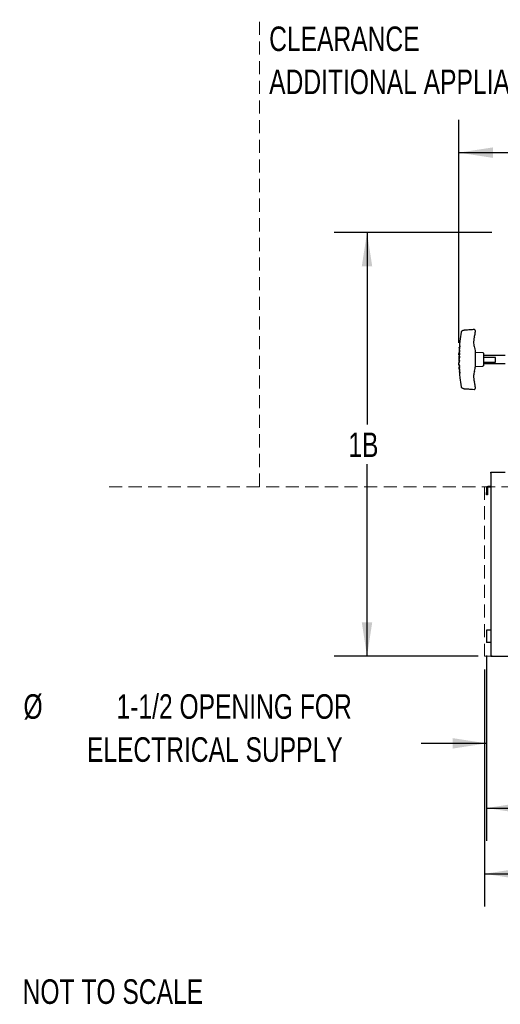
# Model space of a CAD drawing. Header units: inches. Extents: x 36 to 211, y 21 to 146.
# Tile 1 of 52: x 36 to 65, y 24 to 84. Entities that reach past the tile are written whole.
import ezdxf

# ---------------------------------------------------------------- set-up
doc = ezdxf.new("R2010")
doc.units = ezdxf.units.IN
doc.header["$LTSCALE"] = 16
doc.header["$MEASUREMENT"] = 0
doc.linetypes.add('HIDDEN', pattern=[0.075, 0.05, -0.025])
doc.layers.add('FORMAT', color=7, linetype='Continuous')
doc.styles.add('SLDTEXTSTYLE0', font='TXT', dxfattribs={"width": 0.75})
doc.dimstyles.new('SLDDIMSTYLE0', dxfattribs={"dimtxt": 1.5, "dimasz": 2.08, "dimexe": 0, "dimexo": 0.0625, "dimgap": 0.375, "dimtad": 0, "dimtih": 1, "dimtoh": 1, "dimdec": 0, "dimrnd": 1e-09, "dimzin": 12, "dimdsep": 46, "dimlunit": 5, "dimtxsty": 'SLDTEXTSTYLE0', "dimsah": 1, "dimcen": 0.09, "dimadec": 0, "dimazin": 3, "dimtfac": 1, "dimtdec": 0, "dimtmove": 0, "dimatfit": 0, "dimfxl": 0, "dimfrac": 2, "dimtolj": 1, "dimtzin": 12, "dimarcsym": 0})
doc.dimstyles.new('SLDDIMSTYLE1', dxfattribs={"dimtxt": 1.5, "dimasz": 2.08, "dimexe": 0, "dimexo": 0.0625, "dimgap": 0.375, "dimtad": 0, "dimtih": 1, "dimtoh": 1, "dimdec": 0, "dimrnd": 1e-09, "dimzin": 12, "dimdsep": 46, "dimlunit": 5, "dimtxsty": 'SLDTEXTSTYLE0', "dimsah": 1, "dimcen": 0.09, "dimadec": 0, "dimazin": 3, "dimtfac": 1, "dimtdec": 0, "dimtofl": 0, "dimtmove": 0, "dimatfit": 3, "dimfxl": 0, "dimfrac": 2, "dimtolj": 1, "dimtzin": 12, "dimarcsym": 0})

# ---------------------------------------------------------------- blocks, each defined once
blk = doc.blocks.new('_D_1')
at = {"layer": 'FORMAT'}
for p, q in [((64.327, 45.082), (64.327, 37.713)), ((67.327, 44.231), (67.327, 37.713)), ((64.327, 39.713), (60.327, 39.713)), ((67.327, 39.713), (71.714, 39.713))]:
    blk.add_line(p, q, dxfattribs=at)
for points in [[(64.327, 39.713), (62.247, 40.033), (62.247, 39.393)], [(67.327, 39.713), (69.407, 39.393), (69.407, 40.033)]]:
    blk.add_solid(points, dxfattribs=at)
at = {"layer": 'FORMAT', "insert": (72.055, 40.434), "char_height": 1.5, "attachment_point": 1, "style": 'SLDTEXTSTYLE0'}
blk.add_mtext('13B', dxfattribs=at)
blk = doc.blocks.new('_D_2')
at = {"layer": 'FORMAT'}
for p, q in [((62.629, 64.179), (62.629, 77.806)), ((109.462, 60.648), (109.462, 77.806)), ((62.629, 75.806), (84.004, 75.806)), ((109.462, 75.806), (88.088, 75.806))]:
    blk.add_line(p, q, dxfattribs=at)
for points in [[(62.629, 75.806), (64.709, 75.486), (64.709, 76.126)], [(109.462, 75.806), (107.382, 76.126), (107.382, 75.486)]]:
    blk.add_solid(points, dxfattribs=at)
at = {"layer": 'FORMAT', "insert": (84.346, 76.527), "char_height": 1.5, "attachment_point": 1, "style": 'SLDTEXTSTYLE0'}
blk.add_mtext('15B', dxfattribs=at)
blk = doc.blocks.new('_D_3')
at = {"layer": 'FORMAT'}
for p, q in [((64.202, 44.232), (64.202, 29.743)), ((106.202, 44.232), (106.202, 29.743)), ((64.202, 31.743), (83.72, 31.743)), ((106.202, 31.743), (86.684, 31.743))]:
    blk.add_line(p, q, dxfattribs=at)
for points in [[(64.202, 31.743), (66.282, 31.423), (66.282, 32.063)], [(106.202, 31.743), (104.122, 32.063), (104.122, 31.423)]]:
    blk.add_solid(points, dxfattribs=at)
at = {"layer": 'FORMAT', "insert": (84.061, 32.464), "char_height": 1.5, "attachment_point": 1, "style": 'SLDTEXTSTYLE0'}
blk.add_mtext('5B', dxfattribs=at)
blk = doc.blocks.new('_D_4')
at = {"layer": 'FORMAT'}
for p, q in [((64.652, 70.934), (55.016, 70.934)), ((57.016, 70.934), (57.016, 59.195)), ((57.016, 45.032), (57.016, 56.77)), ((63.82, 45.032), (55.016, 45.032))]:
    blk.add_line(p, q, dxfattribs=at)
for points in [[(57.016, 70.934), (56.696, 68.854), (57.336, 68.854)], [(57.016, 45.032), (57.336, 47.112), (56.696, 47.112)]]:
    blk.add_solid(points, dxfattribs=at)
at = {"layer": 'FORMAT', "insert": (55.875, 58.704), "char_height": 1.5, "attachment_point": 1, "style": 'SLDTEXTSTYLE0'}
blk.add_mtext('1B', dxfattribs=at)
blk = doc.blocks.new('_D_5')
at = {"layer": 'FORMAT'}
for p, q in [((64.327, 45.082), (64.327, 33.761)), ((106.077, 45.082), (106.077, 33.761)), ((64.327, 35.761), (83.72, 35.761)), ((106.077, 35.761), (86.684, 35.761))]:
    blk.add_line(p, q, dxfattribs=at)
for points in [[(64.327, 35.761), (66.407, 35.441), (66.407, 36.081)], [(106.077, 35.761), (103.997, 36.081), (103.997, 35.441)]]:
    blk.add_solid(points, dxfattribs=at)
at = {"layer": 'FORMAT', "insert": (84.061, 36.483), "char_height": 1.5, "attachment_point": 1, "style": 'SLDTEXTSTYLE0'}
blk.add_mtext('2B', dxfattribs=at)
blk = doc.blocks.new('SW_NOTE_0_1')
at = {"layer": 'FORMAT', "color": 0, "char_height": 1.5, "attachment_point": 3, "style": 'SLDTEXTSTYLE0'}
for s, insert in [('%%c', (2.25, 1.934)), ('1-1/2 OPENING FOR', (21.148, 1.934)), ('ELECTRICAL SUPPLY', (20.59, -0.696))]:
    blk.add_mtext(s, dxfattribs=dict(at, insert=insert))
blk = doc.blocks.new('SW_NOTE_0_3')
at = {"layer": 'FORMAT', "color": 0, "char_height": 1.5, "attachment_point": 1, "style": 'SLDTEXTSTYLE0'}
for s, insert in [('CLEARANCE', (0, 1.934)), ('ADDITIONAL APPLIANCES', (0, -0.696))]:
    blk.add_mtext(s, dxfattribs=dict(at, insert=insert))

msp = doc.modelspace()

# ---------------------------------------------------------------- linework, layer by layer
at = {"color": 7, "linetype": 'Continuous', "lineweight": 25}
for p, q in [((62.868, 64.927), (62.855, 64.921)), ((63.629, 64.904), (63.629, 64.846)), ((62.651, 63.812), (62.648, 63.776)), ((62.657, 63.778), (62.654, 63.714)), ((62.658, 63.886), (62.656, 63.869)), ((62.663, 63.87), (62.659, 63.807)), ((62.66, 63.947), (62.67, 63.947)), ((62.66, 63.946), (62.661, 63.937)), ((62.663, 63.946), (62.67, 63.946)), ((62.663, 63.923), (62.664, 63.911)), ((62.674, 64.005), (62.669, 63.947)), ((62.672, 63.947), (62.67, 63.947)), ((62.67, 63.946), (62.671, 63.937)), ((62.693, 63.812), (62.696, 63.869)), ((62.702, 63.949), (62.706, 64.004)), ((62.63, 63.211), (62.629, 63.18)), ((62.635, 63.386), (62.632, 63.273)), ((62.633, 63.448), (62.636, 63.531)), ((62.657, 63.448), (62.633, 63.448)), ((62.636, 63.531), (62.636, 63.531)), ((62.638, 63.584), (62.65, 63.584)), ((62.641, 63.584), (62.639, 63.531)), ((62.639, 63.273), (62.639, 63.21)), ((62.639, 63.181), (62.639, 63.118)), ((62.643, 63.448), (62.641, 63.383)), ((62.644, 63.714), (62.656, 63.714)), ((62.65, 63.646), (62.647, 63.583)), ((62.653, 63.646), (62.663, 63.646)), ((62.655, 63.374), (62.653, 63.273)), ((62.653, 63.273), (62.663, 63.273)), ((62.676, 63.374), (62.655, 63.374)), ((62.656, 63.714), (62.666, 63.714)), ((62.66, 63.563), (62.657, 63.448)), ((62.657, 63.448), (62.667, 63.448)), ((62.681, 63.563), (62.66, 63.563)), ((62.665, 63.374), (62.663, 63.273)), ((62.667, 63.68), (62.677, 63.68)), ((62.67, 63.563), (62.667, 63.448)), ((62.674, 63.211), (62.676, 63.374)), ((62.676, 63.386), (62.681, 63.563)), ((64.105, 63.577), (63.652, 63.6)), ((64.129, 63.552), (64.129, 62.787)), ((64.139, 63.407), (64.129, 63.397)), ((64.139, 63.295), (64.129, 63.278)), ((65.452, 63.407), (64.139, 63.407)), ((64.139, 63.407), (64.139, 63.295)), ((64.879, 63.295), (64.139, 63.295)), ((64.879, 63.005), (64.879, 63.295)), ((62.629, 63.118), (62.642, 63.118)), ((62.631, 62.988), (62.643, 62.988)), ((62.634, 62.988), (62.635, 62.945)), ((62.634, 62.848), (62.635, 62.822)), ((62.636, 62.822), (62.635, 62.851)), ((62.64, 63.05), (62.64, 62.987)), ((62.64, 62.76), (62.642, 62.715)), ((62.642, 63.118), (62.652, 63.118)), ((62.642, 63.05), (62.652, 63.05)), ((62.644, 62.659), (62.645, 62.667)), ((62.645, 62.822), (62.647, 62.759)), ((62.645, 62.667), (62.647, 62.615)), ((62.645, 62.667), (62.655, 62.667)), ((62.647, 62.615), (62.646, 62.622)), ((62.647, 62.615), (62.657, 62.615)), ((62.649, 62.715), (62.652, 62.667)), ((62.654, 62.676), (62.685, 62.687)), ((62.658, 62.606), (62.654, 62.676)), ((62.654, 62.615), (62.657, 62.567)), ((62.655, 63.084), (62.665, 63.084)), ((62.655, 62.667), (62.657, 62.615)), ((62.689, 62.594), (62.658, 62.606)), ((62.682, 62.76), (62.68, 62.822)), ((62.685, 62.687), (62.682, 62.749)), ((62.693, 62.533), (62.689, 62.594)), ((63.652, 62.738), (64.105, 62.762)), ((64.129, 63.022), (64.139, 63.005)), ((64.129, 62.942), (64.139, 62.932)), ((64.139, 63.005), (64.139, 62.932)), ((64.139, 63.005), (64.879, 63.005)), ((64.139, 62.932), (65.452, 62.932)), ((62.648, 62.567), (62.651, 62.526)), ((62.654, 62.469), (62.664, 62.469)), ((62.654, 62.468), (62.657, 62.458)), ((62.654, 62.468), (62.664, 62.468)), ((62.66, 62.526), (62.663, 62.469)), ((62.66, 62.447), (62.663, 62.433)), ((62.661, 62.408), (62.663, 62.391)), ((62.666, 62.469), (62.664, 62.469)), ((62.664, 62.468), (62.667, 62.459)), ((62.669, 62.391), (62.674, 62.333)), ((62.696, 62.471), (62.693, 62.526)), ((62.706, 62.334), (62.702, 62.391)), ((63.629, 61.492), (63.629, 61.435)), ((63.629, 61.391), (63.629, 61.391)), ((64.577, 56.224), (64.577, 56.282)), ((64.577, 56.282), (64.635, 56.282)), ((64.577, 56.224), (64.635, 56.224)), ((64.577, 56.224), (64.577, 56.22)), ((64.577, 56.22), (64.577, 45.032)), ((64.635, 56.282), (65.452, 56.282)), ((64.577, 55.407), (64.397, 55.407)), ((64.577, 55.357), (64.397, 55.357)), ((64.327, 55.337), (64.327, 55.032)), ((64.327, 54.907), (64.327, 55.032)), ((64.377, 54.907), (64.327, 54.907)), ((64.377, 55.337), (64.377, 55.032)), ((64.377, 55.032), (64.377, 54.907)), ((64.327, 46.632), (64.327, 45.882)), ((64.397, 46.632), (64.327, 46.632)), ((64.577, 46.632), (64.397, 46.632)), ((64.397, 45.882), (64.327, 45.882)), ((64.577, 45.882), (64.397, 45.882)), ((64.577, 45.032), (64.615, 45.032)), ((64.62, 45.032), (64.62, 45.056)), ((64.62, 45.032), (66.327, 45.032))]:
    msp.add_line(p, q, dxfattribs=at)
at = {"color": 7, "linetype": 'Continuous', "lineweight": 25, "flags": 128}
for points in [[(62.656, 63.869), (62.656, 63.87), (62.656, 63.87)], [(62.66, 63.947), (62.66, 63.946), (62.66, 63.946)], [(62.67, 63.947), (62.67, 63.946), (62.67, 63.946)], [(62.654, 62.469), (62.654, 62.468), (62.654, 62.468)], [(62.662, 62.391), (62.662, 62.392), (62.662, 62.392)], [(62.664, 62.469), (62.664, 62.468), (62.664, 62.468)]]:
    msp.add_lwpolyline(points, dxfattribs=at)
at = {"color": 7, "linetype": 'Continuous', "lineweight": 25}
for centre, radius, start, end in [((63.579, 64.947), 0.05, 359.99597, 93.97637), ((63.654, 63.625), 0.025, 180, 267), ((64.104, 63.552), 0.025, 0, 87), ((63.654, 62.713), 0.025, 93, 180), ((64.104, 62.787), 0.025, 273, 0), ((63.579, 61.391), 0.05, 266.17692, 0.00004), ((64.397, 55.337), 0.07, 90, 180), ((64.397, 55.337), 0.02, 90, 180)]:
    msp.add_arc(centre, radius, start, end, dxfattribs=at)
for points, knots in [([(63.575, 64.997), (63.49, 64.991), (63.298, 64.978), (63.104, 64.964), (62.996, 64.956), (62.992, 64.956)], [0, 0, 0, 0, 0.439514, 0.980615, 1, 1, 1, 1]), ([(62.769, 64.831), (62.74, 64.652), (62.696, 64.378), (62.675, 64.1), (62.668, 64.004)], [0, 0, 0, 0, 0.652176, 1, 1, 1, 1]), ([(62.835, 64.911), (62.832, 64.909), (62.823, 64.904), (62.821, 64.903), (62.819, 64.902), (62.819, 64.902), (62.818, 64.902), (62.816, 64.901), (62.813, 64.899), (62.805, 64.893), (62.791, 64.881), (62.777, 64.86), (62.769, 64.842), (62.768, 64.832), (62.768, 64.831)], [0, 0, 0, 0, 0.159677, 0.523622, 0.550236, 0.566532, 0.573004, 0.580079, 0.597358, 0.634991, 0.719408, 0.856968, 0.991826, 1, 1, 1, 1]), ([(62.868, 64.927), (62.859, 64.923), (62.84, 64.914), (62.828, 64.907), (62.821, 64.903), (62.821, 64.903), (62.821, 64.903)], [0, 0, 0, 0, 0.3095631, 0.6863559, 0.8685033, 1, 1, 1, 1]), ([(62.992, 64.956), (62.98, 64.955), (62.953, 64.952), (62.914, 64.944), (62.886, 64.937), (62.87, 64.928), (62.867, 64.926)], [0, 0, 0, 0, 0.24535, 0.559089, 0.899819, 1, 1, 1, 1]), ([(63.578, 64.532), (63.562, 64.472), (63.529, 64.35), (63.525, 64.176), (63.544, 64.019), (63.572, 63.93), (63.586, 63.885)], [0, 0, 0, 0, 0.282154, 0.574646, 0.785231, 1, 1, 1, 1]), ([(63.578, 64.532), (63.59, 64.573), (63.614, 64.654), (63.627, 64.76), (63.628, 64.824), (63.629, 64.846)], [0, 0, 0, 0, 0.394348, 0.795194, 1, 1, 1, 1]), ([(63.629, 64.947), (63.629, 64.947), (63.629, 64.948), (63.629, 64.943), (63.629, 64.934), (63.629, 64.92), (63.629, 64.909), (63.629, 64.904)], [0, 0, 0, 0, 0.069327, 0.302058, 0.534466, 0.767243, 1, 1, 1, 1]), ([(62.66, 63.776), (62.651, 63.776), (62.643, 63.776), (62.647, 63.776), (62.647, 63.776)], [0, 0, 0, 0, 0.997042, 1, 1, 1, 1]), ([(62.65, 63.812), (62.652, 63.812), (62.656, 63.812), (62.681, 63.812), (62.693, 63.812)], [0, 0, 0, 0, 0.4962671, 1, 1, 1, 1]), ([(62.696, 63.869), (62.681, 63.869), (62.656, 63.869), (62.657, 63.869), (62.658, 63.869)], [0, 0, 0, 0, 0.62042, 1, 1, 1, 1]), ([(62.658, 63.88), (62.658, 63.89), (62.658, 63.914), (62.685, 63.936), (62.702, 63.949)], [0, 0, 0, 0, 0.406069, 1, 1, 1, 1]), ([(62.688, 63.68), (62.688, 63.693), (62.689, 63.713), (62.685, 63.737), (62.681, 63.752), (62.676, 63.763), (62.668, 63.774), (62.663, 63.775), (62.66, 63.776)], [0, 0, 0, 0, 0.248769, 0.374571, 0.499684, 0.624777, 0.750309, 1, 1, 1, 1]), ([(62.706, 64.004), (62.694, 64.004), (62.67, 64.004), (62.666, 64.004), (62.664, 64.004)], [0, 0, 0, 0, 0.503556, 1, 1, 1, 1]), ([(63.586, 63.885), (63.595, 63.857), (63.621, 63.776), (63.626, 63.69), (63.629, 63.634)], [0, 0, 0, 0, 0.3405991, 1, 1, 1, 1]), ([(62.642, 63.18), (62.633, 63.18), (62.624, 63.18), (62.629, 63.18), (62.629, 63.18)], [0, 0, 0, 0, 0.998021, 1, 1, 1, 1]), ([(62.629, 63.211), (62.631, 63.211), (62.636, 63.211), (62.661, 63.211), (62.674, 63.211)], [0, 0, 0, 0, 0.496127, 1, 1, 1, 1]), ([(62.631, 63.386), (62.634, 63.386), (62.638, 63.386), (62.664, 63.386), (62.676, 63.386)], [0, 0, 0, 0, 0.495289, 1, 1, 1, 1]), ([(62.653, 63.273), (62.645, 63.273), (62.631, 63.273), (62.631, 63.273), (62.631, 63.273)], [0, 0, 0, 0, 0.603002, 1, 1, 1, 1]), ([(62.653, 63.646), (62.644, 63.646), (62.636, 63.646), (62.64, 63.646), (62.64, 63.646)], [0, 0, 0, 0, 0.998316, 1, 1, 1, 1]), ([(62.644, 63.715), (62.643, 63.703), (62.642, 63.68), (62.641, 63.657), (62.64, 63.645)], [0, 0, 0, 0, 0.500011, 1, 1, 1, 1]), ([(62.677, 63.084), (62.676, 63.097), (62.675, 63.117), (62.67, 63.141), (62.665, 63.156), (62.659, 63.167), (62.651, 63.178), (62.645, 63.179), (62.642, 63.18)], [0, 0, 0, 0, 0.248789, 0.374553, 0.499656, 0.624777, 0.750209, 1, 1, 1, 1]), ([(62.65, 63.584), (62.654, 63.585), (62.659, 63.587), (62.668, 63.598), (62.674, 63.609), (62.68, 63.624), (62.686, 63.648), (62.687, 63.667), (62.688, 63.68)], [0, 0, 0, 0, 0.248837, 0.37458, 0.500171, 0.625112, 0.749879, 1, 1, 1, 1]), ([(62.667, 63.68), (62.667, 63.675), (62.666, 63.667), (62.664, 63.657), (62.661, 63.651), (62.657, 63.647), (62.654, 63.647), (62.653, 63.646)], [0, 0, 0, 0, 0.2492456, 0.374701, 0.4999693, 0.749524, 1, 1, 1, 1]), ([(62.656, 63.714), (62.657, 63.714), (62.66, 63.714), (62.664, 63.71), (62.666, 63.704), (62.667, 63.694), (62.667, 63.686), (62.667, 63.68)], [0, 0, 0, 0, 0.25031, 0.499804, 0.62498, 0.750141, 1, 1, 1, 1]), ([(62.677, 63.68), (62.677, 63.675), (62.676, 63.667), (62.674, 63.657), (62.671, 63.651), (62.667, 63.647), (62.664, 63.647), (62.663, 63.646)], [0, 0, 0, 0, 0.249246, 0.374701, 0.499969, 0.749524, 1, 1, 1, 1]), ([(62.666, 63.714), (62.667, 63.714), (62.67, 63.714), (62.674, 63.71), (62.676, 63.704), (62.677, 63.694), (62.677, 63.686), (62.677, 63.68)], [0, 0, 0, 0, 0.25031, 0.499804, 0.62498, 0.750141, 1, 1, 1, 1]), ([(62.642, 63.05), (62.634, 63.05), (62.625, 63.05), (62.63, 63.05), (62.63, 63.05)], [0, 0, 0, 0, 0.998264, 1, 1, 1, 1]), ([(62.629, 63.119), (62.629, 63.107), (62.629, 63.084), (62.629, 63.061), (62.63, 63.05)], [0, 0, 0, 0, 0.499998, 1, 1, 1, 1]), ([(62.635, 62.851), (62.635, 62.867), (62.634, 62.89), (62.633, 62.92), (62.631, 62.94), (62.631, 62.954), (62.632, 62.962), (62.634, 62.963), (62.635, 62.963)], [0, 0, 0, 0, 0.297059, 0.447385, 0.597595, 0.74678, 0.896855, 1, 1, 1, 1]), ([(62.634, 62.89), (62.634, 62.888), (62.634, 62.883), (62.634, 62.868), (62.634, 62.856), (62.634, 62.848)], [0, 0, 0, 0, 0.170704, 0.44851, 1, 1, 1, 1]), ([(62.637, 62.76), (62.64, 62.76), (62.644, 62.76), (62.669, 62.76), (62.682, 62.76)], [0, 0, 0, 0, 0.495606, 1, 1, 1, 1]), ([(62.682, 62.749), (62.67, 62.743), (62.647, 62.732), (62.634, 62.715), (62.645, 62.705), (62.65, 62.7)], [0, 0, 0, 0, 0.354462, 0.705761, 1, 1, 1, 1]), ([(62.642, 63.118), (62.643, 63.118), (62.646, 63.118), (62.65, 63.114), (62.653, 63.107), (62.654, 63.098), (62.655, 63.09), (62.655, 63.084)], [0, 0, 0, 0, 0.250285, 0.4997816, 0.6250138, 0.7502463, 1, 1, 1, 1]), ([(62.655, 63.084), (62.655, 63.079), (62.655, 63.07), (62.653, 63.061), (62.65, 63.054), (62.646, 63.05), (62.644, 63.05), (62.642, 63.05)], [0, 0, 0, 0, 0.249376, 0.374869, 0.500151, 0.749629, 1, 1, 1, 1]), ([(62.642, 62.659), (62.642, 62.653), (62.643, 62.641), (62.643, 62.628), (62.644, 62.622)], [0, 0, 0, 0, 0.491537, 1, 1, 1, 1]), ([(62.643, 62.988), (62.647, 62.989), (62.652, 62.99), (62.661, 63.001), (62.666, 63.012), (62.671, 63.028), (62.676, 63.051), (62.676, 63.071), (62.677, 63.084)], [0, 0, 0, 0, 0.248792, 0.374535, 0.500089, 0.624977, 0.749771, 1, 1, 1, 1]), ([(62.656, 62.582), (62.652, 62.577), (62.642, 62.566), (62.656, 62.549), (62.681, 62.538), (62.693, 62.533)], [0, 0, 0, 0, 0.29969, 0.648155, 1, 1, 1, 1]), ([(62.692, 62.749), (62.68, 62.743), (62.655, 62.732), (62.651, 62.721), (62.649, 62.715)], [0, 0, 0, 0, 0.502589, 1, 1, 1, 1]), ([(62.652, 63.118), (62.653, 63.118), (62.656, 63.118), (62.66, 63.114), (62.663, 63.107), (62.664, 63.098), (62.665, 63.09), (62.665, 63.084)], [0, 0, 0, 0, 0.250285, 0.499782, 0.625014, 0.750246, 1, 1, 1, 1]), ([(62.665, 63.084), (62.665, 63.079), (62.665, 63.07), (62.663, 63.061), (62.66, 63.054), (62.656, 63.05), (62.654, 63.05), (62.652, 63.05)], [0, 0, 0, 0, 0.249376, 0.374869, 0.500151, 0.749629, 1, 1, 1, 1]), ([(63.586, 62.453), (63.601, 62.507), (63.625, 62.589), (63.628, 62.675), (63.629, 62.704)], [0, 0, 0, 0, 0.653163, 1, 1, 1, 1]), ([(62.693, 62.526), (62.68, 62.526), (62.656, 62.526), (62.652, 62.526), (62.65, 62.526)], [0, 0, 0, 0, 0.5230358, 1, 1, 1, 1]), ([(62.662, 62.392), (62.659, 62.406), (62.654, 62.433), (62.682, 62.458), (62.696, 62.471)], [0, 0, 0, 0, 0.497795, 1, 1, 1, 1]), ([(62.702, 62.391), (62.686, 62.391), (62.662, 62.391), (62.663, 62.391), (62.663, 62.391)], [0, 0, 0, 0, 0.620516, 1, 1, 1, 1]), ([(62.664, 62.334), (62.666, 62.334), (62.67, 62.334), (62.694, 62.334), (62.706, 62.334)], [0, 0, 0, 0, 0.495996, 1, 1, 1, 1]), ([(62.668, 62.334), (62.675, 62.238), (62.696, 61.96), (62.74, 61.685), (62.769, 61.505)], [0, 0, 0, 0, 0.347185, 1, 1, 1, 1]), ([(63.586, 62.453), (63.572, 62.409), (63.544, 62.32), (63.525, 62.165), (63.529, 61.99), (63.562, 61.868), (63.578, 61.806)], [0, 0, 0, 0, 0.21058, 0.425354, 0.707514, 1, 1, 1, 1]), ([(62.768, 61.505), (62.77, 61.497), (62.774, 61.483), (62.784, 61.466), (62.795, 61.453), (62.805, 61.445), (62.812, 61.44), (62.816, 61.437), (62.818, 61.436), (62.819, 61.436), (62.819, 61.436), (62.82, 61.436), (62.82, 61.435), (62.821, 61.435), (62.829, 61.431), (62.845, 61.422), (62.862, 61.414), (62.868, 61.411)], [0, 0, 0, 0, 0.072892, 0.137165, 0.190548, 0.232263, 0.261334, 0.275607, 0.279797, 0.282743, 0.28623, 0.292244, 0.306968, 0.370952, 0.603288, 0.855292, 1, 1, 1, 1]), ([(62.867, 61.412), (62.87, 61.41), (62.882, 61.404), (62.905, 61.396), (62.942, 61.388), (62.973, 61.383), (62.99, 61.383), (62.992, 61.382)], [0, 0, 0, 0, 0.078593, 0.344557, 0.655092, 0.952004, 1, 1, 1, 1]), ([(62.992, 61.382), (63.016, 61.38), (63.14, 61.371), (63.334, 61.357), (63.506, 61.346), (63.576, 61.341)], [0, 0, 0, 0, 0.1214676, 0.6419534, 1, 1, 1, 1]), ([(63.629, 61.492), (63.627, 61.531), (63.625, 61.608), (63.606, 61.713), (63.587, 61.778), (63.578, 61.806)], [0, 0, 0, 0, 0.362708, 0.730422, 1, 1, 1, 1]), ([(63.629, 61.435), (63.629, 61.433), (63.629, 61.426), (63.629, 61.414), (63.629, 61.401), (63.629, 61.393), (63.629, 61.39), (63.629, 61.391), (63.629, 61.391)], [0, 0, 0, 0, 0.062396, 0.294871, 0.527943, 0.76224, 0.99751, 1, 1, 1, 1]), ([(64.635, 45.09), (64.627, 45.085), (64.612, 45.075), (64.592, 45.06), (64.579, 45.046), (64.578, 45.036), (64.577, 45.032)], [0, 0, 0, 0, 0.25472, 0.509612, 0.764505, 1, 1, 1, 1]), ([(64.635, 45.09), (64.63, 45.081), (64.621, 45.064), (64.615, 45.044), (64.615, 45.034), (64.615, 45.032)], [0, 0, 0, 0, 0.452935, 0.908649, 1, 1, 1, 1])]:
    msp.add_open_spline(points, degree=3, knots=knots, dxfattribs=at)
for points in [[(63.629, 63.634), (63.629, 63.479), (63.629, 63.169), (63.629, 62.859), (63.629, 62.704)], [(62.68, 62.822), (62.669, 62.822), (62.648, 62.822), (62.64, 62.822), (62.636, 62.822)], [(64.577, 56.22), (64.578, 56.221), (64.579, 56.221), (64.593, 56.222), (64.612, 56.223), (64.627, 56.224), (64.635, 56.224)], [(64.62, 45.032), (64.621, 45.033), (64.624, 45.034), (64.627, 45.048), (64.631, 45.067), (64.634, 45.082), (64.635, 45.09)], [(64.62, 45.07), (64.621, 45.07), (64.624, 45.071), (64.627, 45.075), (64.631, 45.082), (64.634, 45.087), (64.635, 45.09)]]:
    msp.add_open_spline(points, degree=3, dxfattribs=at)
at = {"layer": 'FORMAT', "linetype": 'HIDDEN', "lineweight": 18}
for p, q in [((50.452, 55.396), (50.452, 83.929)), ((41.243, 55.396), (205.02, 55.396)), ((64.202, 55.396), (64.202, 45.032)), ((64.202, 45.032), (106.202, 45.032))]:
    msp.add_line(p, q, dxfattribs=at)
at = {"layer": 'FORMAT', "lineweight": 18}
msp.add_line((62.629, 63.379), (62.629, 63.273), dxfattribs=at)

# ---------------------------------------------------------------- block references
at = {"layer": 'FORMAT'}
for name, p in [('SW_NOTE_0_3', (51.034, 81.579)), ('SW_NOTE_0_1', (34.936, 40.78))]:
    msp.add_blockref(name, p, dxfattribs=at)

# ---------------------------------------------------------------- texts
at = {"layer": 'FORMAT', "insert": (35.961, 25.295), "char_height": 1.5, "attachment_point": 1, "style": 'SLDTEXTSTYLE0'}
msp.add_mtext('NOT TO SCALE', dxfattribs=at)

# ---------------------------------------------------------------- dimensions: what is measured, and where the dimension line sits
at = {"layer": 'FORMAT'}
for base, p1, p2, text, dimstyle, picture, middle in [((109.462, 75.806), (62.629, 63.379), (109.462, 59.848), '15B', 'SLDDIMSTYLE1', '_D_2', (86.046, 75.806)), ((64.327, 39.713), (67.327, 45.031), (64.327, 45.882), '13B', 'SLDDIMSTYLE0', '_D_1', (73.755, 39.713)), ((106.202, 31.743), (64.202, 45.032), (106.202, 45.032), '5B', 'SLDDIMSTYLE1', '_D_3', (85.202, 31.743))]:
    dim = msp.add_linear_dim(base=base, p1=p1, p2=p2, text=text, dimstyle=dimstyle, dxfattribs=at)
    dim.commit()
    dim.dimension.update_dxf_attribs({"geometry": picture, "text_midpoint": middle, "dimtype": 160})
for base, p1, p2, angle, text, picture, middle in [((57.016, 45.032), (65.452, 70.934), (64.62, 45.032), 90, '1B', '_D_4', (57.016, 57.983)), ((64.327, 35.761), (106.077, 45.882), (64.327, 45.882), 0, '2B', '_D_5', (85.202, 35.761))]:
    dim = msp.add_linear_dim(base=base, p1=p1, p2=p2, angle=angle, text=text, dimstyle='SLDDIMSTYLE1', dxfattribs=at)
    dim.commit()
    dim.dimension.update_dxf_attribs({"geometry": picture, "text_midpoint": middle, "dimtype": 160})

doc.saveas('drawing.dxf')
